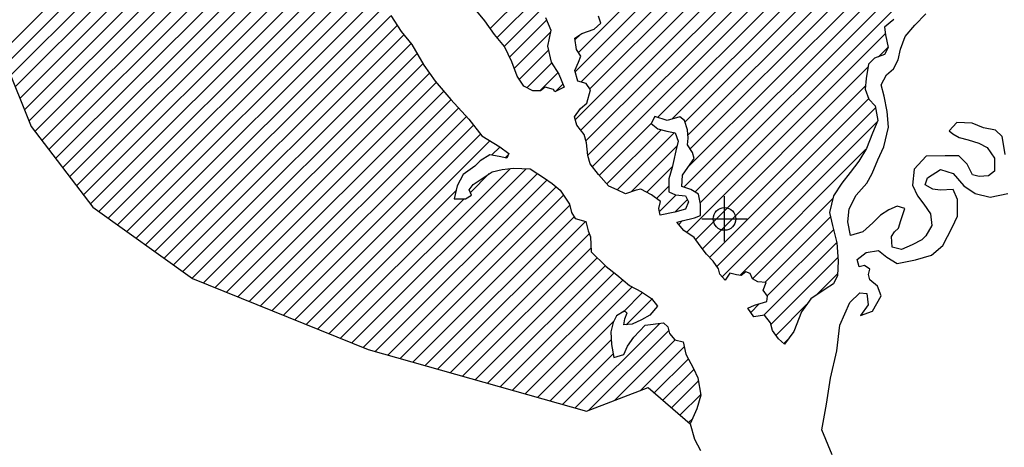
# Model space of a CAD drawing. Extents: x 164447 to 260447, y 765761 to 829592.
# Tile 6 of 16: x 207527 to 218392, y 773249 to 777971. Entities that reach past the tile are written whole.
import ezdxf

# ---------------------------------------------------------------- set-up
doc = ezdxf.new("R2010")
doc.units = 0
doc.header["$LTSCALE"] = 800
doc.header["$PDMODE"] = 34
doc.header["$PDSIZE"] = 250
doc.layers.get('0').update_dxf_attribs({"linetype": 'CONTINUOUS'})
for name, color, linetype in [('SEC', 2, 'CONTINUOUS'), ('WATER', 4, 'CONTINUOUS'), ('WETFILL', 12, 'CONTINUOUS'), ('WSHEDS', 3, 'CONTINUOUS')]:
    doc.layers.add(name, color=color, linetype=linetype)

# ---------------------------------------------------------------- blocks, each defined once
blk = doc.blocks.new('*X')
at = {"color": 0}
for p, q in [((213692.118776, 777609.776772), (217994.237312, 781911.895309)), ((213655.368713, 777396.250014), (218083.513324, 781824.394625)), ((213718.022268, 777282.126874), (218204.616591, 781768.721197)), ((213819.838, 777207.16591), (218349.899545, 781737.227455)), ((212719.624653, 777874.719516), (216343.133944, 781498.228807)), ((213656.699864, 776867.251079), (217999.877274, 781210.428489)), ((207325.106749, 777606.725776), (210781.150314, 781062.769341)), ((213717.741728, 776751.516248), (218016.709853, 781050.484373)), ((207375.744219, 777480.58655), (210822.272878, 780927.11521)), ((207426.381689, 777354.447325), (210863.453377, 780791.519014)), ((213775.334935, 776632.33276), (218029.248112, 780886.245936)), ((213795.73196, 776475.953089), (218038.487358, 780718.708487)), ((207477.019158, 777228.3081), (210904.799015, 780656.087956)), ((207527.656628, 777102.168874), (210941.239561, 780515.751806)), ((213844.300986, 776347.74542), (218047.726604, 780551.171037)), ((207578.294098, 776976.029649), (210964.902316, 780362.637867)), ((214564.848993, 776891.516732), (218056.965849, 780383.633588)), ((207628.931568, 776849.890423), (210983.810337, 780204.769192)), ((214723.566888, 776873.457932), (218066.205095, 780216.096138)), ((207693.268761, 776737.450921), (210999.282145, 780043.464305)), ((214867.504663, 776840.619011), (218075.444341, 780048.558689)), ((207769.874225, 776637.27969), (211022.048562, 779889.454026)), ((214900.103434, 776696.441087), (218084.683587, 779881.021239)), ((207846.479689, 776537.108459), (211050.667201, 779741.29597)), ((214924.627002, 776544.187959), (218093.922832, 779713.48379)), ((207923.085153, 776436.937227), (211090.711635, 779604.563709)), ((207999.690618, 776336.765996), (211158.528904, 779495.604282)), ((214913.474813, 776356.259075), (218103.162078, 779545.94634)), ((208076.296082, 776236.594765), (211226.961974, 779387.260657)), ((214854.826878, 776120.834445), (218112.401324, 779378.408891)), ((208152.901546, 776136.423534), (211305.883911, 779289.405899)), ((208229.50701, 776036.252303), (211384.974955, 779191.720248)), ((214977.663161, 776066.894033), (218121.64057, 779210.871441)), ((208306.112475, 775936.081072), (211440.13675, 779070.105348)), ((208399.67706, 775852.868963), (211478.47954, 778931.671442)), ((208502.799006, 775779.214213), (211483.084224, 778759.499431)), ((208605.920952, 775705.559464), (211498.808481, 778598.446993)), ((208709.042898, 775631.904714), (211517.305304, 778440.167121)), ((215037.038358, 775949.492534), (217485.270488, 778397.724664)), ((208812.164844, 775558.249965), (211536.931511, 778283.016632)), ((212794.984443, 777773.302611), (213246.064554, 778224.382722)), ((208915.286789, 775484.595215), (211571.471858, 778140.780284)), ((212873.640699, 777675.182172), (213274.625939, 778076.167411)), ((209018.408735, 775410.940466), (211622.435034, 778014.966764)), ((212932.247928, 777557.012705), (213341.606155, 777966.370932)), ((209121.530681, 775337.285716), (211692.539798, 777908.294833)), ((209224.652627, 775263.630967), (211765.947887, 777804.926227)), ((212984.076624, 777432.064706), (213382.024639, 777830.012721)), ((213656.488588, 777750.92328), (213713.415537, 777807.850228)), ((214886.213482, 775621.890962), (217078.085925, 777813.763406)), ((209327.774573, 775189.976217), (211845.194858, 777707.396503)), ((213039.366077, 777310.577464), (213362.599805, 777633.811192)), ((217003.885355, 777562.786141), (217109.986842, 777668.887628)), ((209430.896518, 775116.321468), (211911.844055, 777597.269005)), ((209556.090187, 775064.738441), (211977.000466, 777485.64872)), ((213124.626311, 777219.061003), (213398.767421, 777493.202112)), ((214986.3189, 775545.219686), (216886.997247, 777445.898032)), ((209681.875468, 775013.747027), (212048.959968, 777380.831527)), ((213267.731339, 777185.389336), (213466.144697, 777383.802693)), ((209807.66075, 774962.755613), (212123.415276, 777278.510139)), ((213437.409376, 777178.290677), (213519.370255, 777260.251555)), ((215060.154224, 775442.278315), (216860.279847, 777242.403937)), ((209933.446031, 774911.764199), (212205.326382, 777183.64455)), ((210059.231313, 774860.772785), (212287.302296, 777088.843769)), ((215139.716331, 775345.063726), (216895.868866, 777101.216261)), ((210185.016594, 774809.781372), (212371.572183, 776996.336961)), ((215218.81815, 775247.388849), (216969.15624, 776997.72694)), ((210310.801876, 774758.789958), (212455.84207, 776903.830153)), ((210436.587157, 774707.798544), (212534.960259, 776806.171646)), ((213922.402575, 776249.070313), (214496.637601, 776823.305339)), ((215279.901715, 775131.69572), (216989.881002, 776841.675007)), ((210562.372438, 774656.80713), (212611.424862, 776705.859553)), ((214007.160382, 776157.051425), (214606.843872, 776756.734916)), ((214118.901349, 776092.015697), (214751.996486, 776725.110834)), ((210688.15772, 774605.815716), (212716.040497, 776633.698493)), ((212733.478611, 776474.359912), (212826.944455, 776567.825756)), ((214274.175593, 776070.513246), (214781.002512, 776577.340165)), ((212882.259626, 776446.364232), (212922.804619, 776486.909225)), ((215472.177711, 775147.195021), (216861.175864, 776536.193173)), ((211065.513564, 774452.841474), (212941.766744, 776329.094655)), ((211191.298845, 774401.850061), (213115.430767, 776325.981982)), ((214445.257963, 776064.81892), (214726.923835, 776346.484792)), ((211317.084127, 774350.858647), (213238.827335, 776272.601855)), ((212500.132941, 776064.237547), (212707.090439, 776271.195045)), ((211449.707213, 774306.705038), (213345.389919, 776202.387743)), ((211587.534671, 774267.7558), (213445.647613, 776125.868743)), ((214553.066385, 775995.850647), (214690.031983, 776132.816245)), ((210813.943001, 774554.824302), (212340.788289, 776081.66959)), ((211725.362129, 774228.806563), (213528.596703, 776032.041137)), ((214586.970954, 775852.978521), (214770.363165, 776036.370731)), ((215612.480501, 775110.721115), (216499.815379, 775998.055992)), ((210939.728283, 774503.832888), (212429.497869, 775993.602474)), ((211863.189587, 774189.857325), (213595.501311, 775922.169049)), ((214755.094114, 775844.324985), (214894.962416, 775984.193287)), ((212001.017044, 774150.908088), (213645.818047, 775795.70909)), ((215747.461908, 775068.925827), (216473.708961, 775795.17288)), ((212138.844502, 774111.95885), (213770.182464, 775743.296813)), ((214798.880288, 775711.334464), (214839.546919, 775752.001095)), ((212276.67196, 774073.009613), (213811.56025, 775607.897903)), ((215775.898755, 774920.585978), (216507.541368, 775652.228591)), ((215738.892444, 774706.802972), (216543.331042, 775511.24157)), ((212414.499418, 774034.060375), (213829.394252, 775448.955209)), ((215815.351455, 774606.485287), (216556.785712, 775347.919545)), ((212552.326876, 773995.111138), (213898.814043, 775341.598306)), ((212690.154333, 773956.1619), (213988.886632, 775254.894199)), ((212827.981791, 773917.212663), (214086.482885, 775175.713756)), ((216311.392938, 774925.750075), (216551.8623, 775166.219438)), ((212965.809249, 773878.263425), (214183.416249, 775095.870425)), ((213103.636707, 773839.314188), (214284.959254, 775020.636735)), ((214187.894789, 774746.795575), (214400.701908, 774959.602693)), ((214220.566954, 774602.691045), (214502.840989, 774884.965079)), ((215593.323308, 774738.010531), (215688.408186, 774833.095409)), ((215872.617326, 774486.974464), (216210.454404, 774824.811541)), ((213241.464165, 773800.36495), (214085.378761, 774644.279547)), ((213654.946538, 773683.517238), (214589.369867, 774617.940567)), ((213805.892255, 773657.686259), (214688.482873, 774540.276878)), ((213379.291623, 773761.415713), (214056.085843, 774438.209933)), ((214093.145164, 773768.162473), (214760.843076, 774435.860386)), ((215958.58319, 774396.163632), (216012.460773, 774450.041215)), ((213517.11908, 773722.466475), (214076.254929, 774281.602324)), ((214380.398073, 773878.638686), (214859.373171, 774357.613784)), ((214529.344051, 773850.807969), (214905.237633, 774226.701551)), ((214623.838679, 773768.525902), (214965.416812, 774110.104035)), ((214718.333307, 773686.243835), (215016.52391, 773984.434438)), ((214812.827935, 773603.961767), (215041.839032, 773832.972864)), ((214907.322562, 773521.6797), (214950.179706, 773564.536844))]:
    blk.add_line(p, q, dxfattribs=at)

msp = doc.modelspace()

# ---------------------------------------------------------------- linework, layer by layer
at = {"layer": 'SEC', "color": 0}
msp.add_point((215304.313338, 775770.6608), dxfattribs=at)
at = {"layer": 'WATER', "color": 0}
for points in [[(213329.171706, 777997.142675), (213386.841557, 777854.426114), (213352.194576, 777678.826213), (213392.899176, 777502.730288), (213475.741335, 777368.220784), (213533.411186, 777225.504223), (213432.611729, 777175.931201), (213416.032274, 777201.158623), (213324.101239, 777226.882068), (213273.591282, 777185.350761), (213189.867303, 777185.901899), (213089.729211, 777236.797651), (213015.094109, 777346.134848), (212957.534486, 777505.596205), (212874.912782, 777673.5953), (212766.95343, 777808.270146), (212659.104305, 777959.689787), (212551.089839, 778085.992235)], [(211621.257648, 778016.758283), (211737.31383, 777840.166334), (211853.590466, 777697.063977), (211986.060761, 777470.127413), (212110.48934, 777293.480351), (212284.986965, 777091.385412), (212484.491556, 776872.380336), (212625.609818, 776687.250648), (212825.775774, 776568.714347), (212925.748525, 776492.7014), (212900.300649, 776442.632354), (212816.686897, 776459.928288), (212716.32835, 776477.334449), (212607.046267, 776411.071745), (212548.053685, 776352.850756), (212421.861465, 776261.581086), (212354.055575, 776136.436027), (212319.62905, 775994.325718), (212445.215018, 775993.499011), (212512.46977, 776034.920091), (212487.738373, 776093.692217), (212529.986159, 776152.023434), (212639.323356, 776226.658536), (212740.233041, 776292.976354), (212849.239555, 776317.377068), (212974.935751, 776333.295157), (213159.073391, 776323.710256), (213317.487585, 776222.19432), (213400.825768, 776163.036397), (213492.426121, 776087.078564), (213591.902848, 775935.714037), (213616.41379, 775843.452318), (213657.834869, 775776.197566), (213774.827985, 775741.936382), (213799.283813, 775641.302266), (213823.960096, 775574.157741), (213831.230219, 775406.654669), (213997.631015, 775246.476834), (214114.238334, 775153.608864), (214255.797505, 775035.458359), (214389.314962, 774967.597356), (214497.66011, 774891.529295), (214564.088156, 774807.364406), (214479.702811, 774707.446769), (214387.275752, 774657.818633), (214286.476294, 774608.245611), (214194.324804, 774600.479465), (214203.138112, 774667.403534), (214228.696216, 774734.217376), (214195.316852, 774751.182627), (214111.26219, 774701.499377), (214077.276575, 774626.368251), (214051.498016, 774526.064818), (214058.933479, 774383.67894), (214083.113739, 774241.182834), (214192.175366, 774273.955947), (214234.643608, 774365.776755), (214302.284156, 774465.804619), (214428.751945, 774598.936279), (214629.854836, 774622.730742), (214679.813654, 774580.53807), (214696.062426, 774505.076261), (214754.228301, 774437.711282), (214846.159337, 774411.987837), (214878.767108, 774277.809015), (214961.443925, 774118.182317), (215011.016947, 774017.38286), (215043.238922, 773824.597253), (215000.384885, 773674.16966), (214923.931028, 773507.217726)], [(217172.102342, 777971.845451), (217071.082429, 777888.782837), (217078.90369, 777805.003744), (217111.456347, 777662.452525), (217069.098333, 777587.376513), (216959.981592, 777546.231002), (216892.561498, 777479.692729), (216866.397143, 777320.782511), (216857.253152, 777203.624054), (216898.398663, 777094.507312), (216964.881822, 777018.714821), (216997.324252, 776859.418806), (216937.780532, 776717.473838), (216869.699073, 776550.46679), (216785.03816, 776408.687164), (216692.115077, 776283.707447), (216599.247107, 776167.100128), (216506.213796, 776025.375615), (216463.139303, 775841.45843), (216495.691961, 775698.907211), (216544.658731, 775506.011376), (216560.080796, 775304.963599), (216550.661237, 775145.943153), (216508.192996, 775054.122345), (216415.710822, 774996.121811), (216255.918783, 774888.3278), (216154.513074, 774746.658401), (216069.356137, 774529.527194), (215967.950428, 774387.857795), (215901.357041, 774446.90549), (215834.984109, 774539.442777), (215810.418053, 774623.332098), (215743.990008, 774707.496987), (215626.66621, 774691.523784), (215560.293278, 774784.061071), (215635.865314, 774817.054639), (215770.09925, 774858.034808), (215778.857444, 774916.586479), (215729.063967, 774983.896345), (215763.104696, 775067.399869), (215671.063433, 775076.378518), (215612.677103, 775110.253906), (215587.945706, 775169.026033), (215537.821546, 775186.101511), (215487.31159, 775144.570205), (215437.132316, 775153.273285), (215361.890962, 775170.514105), (215311.160551, 775095.493207), (215252.994676, 775162.858186), (215236.635677, 775221.575199), (215178.580029, 775305.684974), (215103.724472, 775381.53258), (215037.35154, 775474.069867), (214970.978609, 775566.607154), (214854.261062, 775642.730328), (214779.515733, 775735.322729), (214838.232745, 775751.681728), (214972.411567, 775784.289499), (215039.556091, 775808.965783), (215040.382798, 775934.551751), (215015.982083, 776043.558265), (214932.588787, 776094.34379), (214832.340467, 776128.494747), (214841.539572, 776254.025602), (214900.697495, 776337.363784), (214968.338044, 776437.391649), (214952.034158, 776504.48106), (214893.97851, 776588.590835), (214902.846932, 776663.887303), (214895.080786, 776756.038793), (214862.25256, 776856.728023), (214812.293741, 776898.920695), (214669.687408, 776857.99564), (214536.004611, 776900.73945), (214493.646597, 776825.663438), (214568.612382, 776766.560628), (214668.915815, 776740.782069), (214760.901965, 776723.431022), (214793.785305, 776631.11419), (214767.951632, 776522.438359), (214742.062845, 776405.390129), (214724.877139, 776338.521174), (214690.560841, 776213.15566), (214689.623907, 776070.824896), (214764.755033, 776036.839281), (214873.541092, 776027.750404), (214906.589773, 775960.550765), (214872.549044, 775877.047241), (214755.115018, 775844.329243), (214595.819003, 775811.886813), (214579.570231, 775887.348621), (214596.811051, 775962.589975), (214496.8383, 776038.602921), (214380.010526, 776097.9813), (214329.721025, 776089.939584), (214212.231885, 776048.849188), (214120.411077, 776091.317429), (214028.590269, 776133.78567), (213912.203405, 776260.143231), (213820.878621, 776377.963053), (213796.367679, 776470.224772), (213780.559817, 776612.665763), (213756.048875, 776704.927482), (213672.986262, 776805.947394), (213648.475319, 776898.209112), (213716.060754, 776989.864579), (213783.425734, 777048.030454), (213826.279771, 777198.458047), (213776.486294, 777265.767913), (213684.555259, 777291.491359), (213651.83726, 777408.925384), (213694.305501, 777500.746192), (213719.863605, 777567.560034), (213670.125241, 777643.242298), (213654.207152, 777768.938494), (213729.889416, 777818.676857), (213864.178465, 777868.029424), (213939.970956, 777934.512583), (213915.349787, 778010.029506)], [(218401.462093, 776481.774184), (218385.323548, 776573.980788), (218369.295232, 776682.932188), (218294.384561, 776750.407396), (218160.591536, 776776.40641), (218035.33625, 776827.467504), (217867.943406, 776836.942177), (217783.613175, 776745.396938), (217825.254709, 776711.631778), (217891.958324, 776669.328878), (217992.261757, 776643.550319), (218109.254873, 776609.289134), (218201.020567, 776558.448495), (218283.972953, 776440.683787), (218283.036019, 776298.353023), (218215.726153, 776248.559546), (218115.202264, 776240.848513), (218039.960911, 776258.089333), (218006.912229, 776325.288971), (217982.125718, 776375.6887), (217890.635593, 776468.391328), (217739.932431, 776469.383376), (217530.56737, 776462.388823), (217395.672069, 776320.939879), (217377.769884, 776145.229751), (217435.605076, 776027.630384), (217501.978008, 775935.093096), (217576.61311, 775825.7559), (217592.531199, 775700.059704), (217524.780423, 775583.287043), (217482.642865, 775541.700623), (217373.415896, 775483.810317), (217255.871642, 775434.347522), (217155.568209, 775460.126081), (217147.967404, 775577.394765), (217181.787678, 775627.408698), (217223.925236, 775668.995118), (217249.593568, 775752.553756), (217292.337378, 775886.236553), (217208.77874, 775911.904885), (217116.406794, 775870.649147), (217023.924621, 775812.648613), (216939.649504, 775729.475772), (216830.146966, 775629.723476), (216695.913031, 775588.743307), (216663.415487, 775739.666925), (216681.097217, 775881.887461), (216757.440847, 776032.0946), (216875.536238, 776165.281373), (216934.859502, 776273.736749), (216994.458335, 776424.054115), (217062.374453, 776565.943969), (217114.041798, 776783.295632), (217098.454392, 776959.226215), (217066.067076, 777126.894628), (217033.404191, 777252.701052), (217092.727455, 777361.156428), (217168.519946, 777427.639587), (217219.415699, 777527.77768), (217245.304486, 777644.825909), (217296.475807, 777786.82599), (217406.143687, 777911.69548), (217524.183964, 778036.509855)], [(216492.582687, 773165.583442), (216377.19168, 773442.777425), (216429.37291, 773727.213917), (216473.17836, 774011.707072), (216542.224474, 774312.781795), (216577.654146, 774597.331614), (216688.239172, 774847.868347), (216797.860919, 774956.016845), (216873.186263, 774947.131095), (216889.087868, 774821.381089), (216804.536793, 774704.686823), (216938.889232, 774754.034879), (217032.156066, 774920.927153), (216991.013798, 775030.095592), (216907.709319, 775097.668456), (216891.354406, 775156.412233), (216908.502608, 775214.929357), (216850.155475, 775257.204894), (216791.411698, 775240.849981), (216766.850996, 775324.777757), (216867.870311, 775399.479803), (217002.052759, 775423.700524), (217093.676353, 775347.695218), (217210.483946, 775279.895701), (217411.78595, 775320.414671), (217588.017281, 775369.47941), (217714.390586, 775477.51458), (217816.259852, 775677.853306), (217875.740254, 775803.093341), (217876.98685, 775987.36047), (217827.468804, 776096.585573), (217685.023904, 776089.173073), (217601.322781, 776098.115486), (217517.904976, 776148.936793), (217543.542283, 776224.14881), (217686.553817, 776315.319096), (217828.658736, 776272.476924), (217945.013022, 776137.671177), (218070.083066, 776053.063439), (218237.315321, 776010.051277), (218430.241547, 776050.626911)], [(214923.931028, 773507.217726), (214973.06314, 773339.439085), (215039.215616, 773213.412206)]]:
    msp.add_lwpolyline(points, dxfattribs=at)
at = {"layer": 'WETFILL', "color": 0}
msp.add_lwpolyline([(214461.542751, 773909.846575), (214923.931028, 773507.217726)], dxfattribs=at)
at = {"layer": 'WSHEDS', "color": 0}
msp.add_lwpolyline([(206770.107532, 778989.24294), (207652.854642, 776790.297439), (208333.723453, 775899.976263), (209433.588455, 775114.398755), (211371.44584, 774328.821246), (213780.67394, 773647.987406), (214461.542751, 773909.846575)], dxfattribs=at)

# ---------------------------------------------------------------- block references
at = {"layer": 'WETFILL', "color": 0}
msp.add_blockref('*X', (0, 0), dxfattribs=at)
msp.add_blockref('*X', (0, 0), dxfattribs=at)
msp.add_blockref('*X', (0, 0), dxfattribs=at)
msp.add_blockref('*X', (0, 0), dxfattribs=at)
msp.add_blockref('*X', (0, 0), dxfattribs=at)
msp.add_blockref('*X', (0, 0), dxfattribs=at)
msp.add_blockref('*X', (0, 0), dxfattribs=at)
msp.add_blockref('*X', (0, 0), dxfattribs=at)
msp.add_blockref('*X', (0, 0), dxfattribs=at)
msp.add_blockref('*X', (0, 0), dxfattribs=at)
msp.add_blockref('*X', (0, 0), dxfattribs=at)
msp.add_blockref('*X', (0, 0), dxfattribs=at)
msp.add_blockref('*X', (0, 0), dxfattribs=at)
msp.add_blockref('*X', (0, 0), dxfattribs=at)
msp.add_blockref('*X', (0, 0), dxfattribs=at)
msp.add_blockref('*X', (0, 0), dxfattribs=at)
msp.add_blockref('*X', (0, 0), dxfattribs=at)
msp.add_blockref('*X', (0, 0), dxfattribs=at)
msp.add_blockref('*X', (0, 0), dxfattribs=at)
msp.add_blockref('*X', (0, 0), dxfattribs=at)
msp.add_blockref('*X', (0, 0), dxfattribs=at)
msp.add_blockref('*X', (0, 0), dxfattribs=at)

doc.saveas('drawing.dxf')
